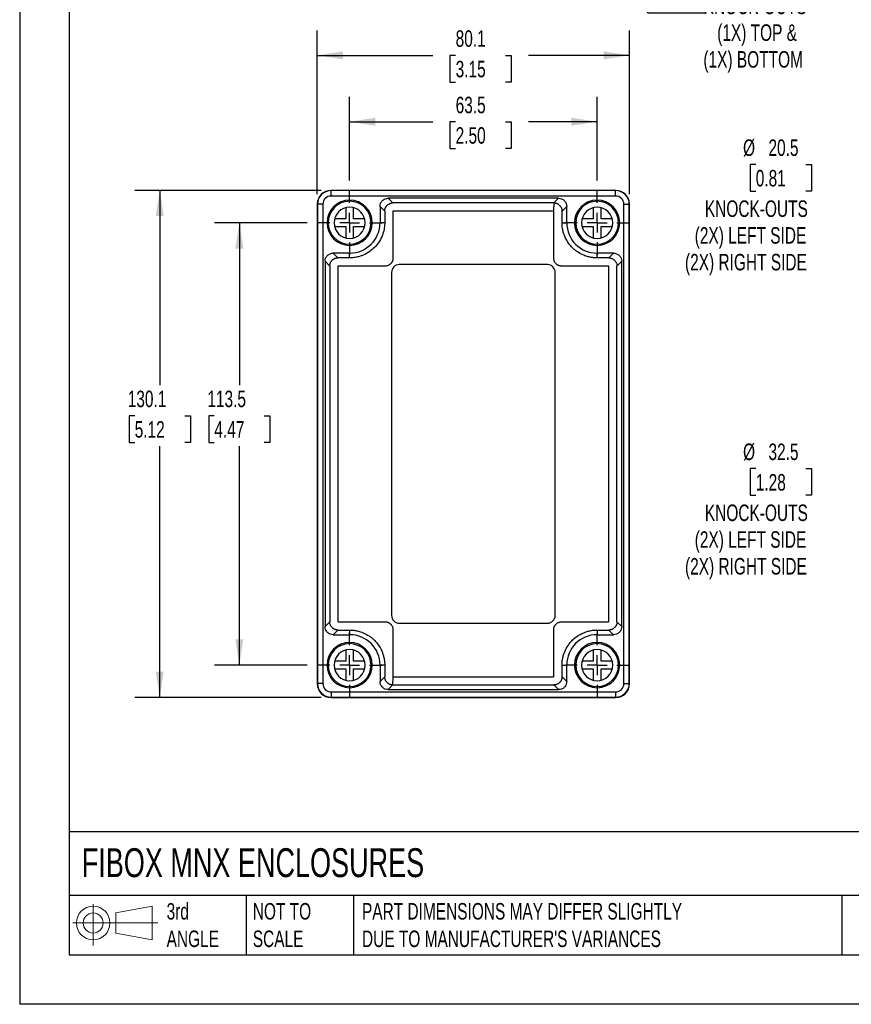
# Model space of a CAD drawing. Header units: millimetres. Extents: x 0 to 559, y 0 to 432.
# Tile 1 of 5: x 0 to 213, y 0 to 253. Entities that reach past the tile are written whole.
import ezdxf

# ---------------------------------------------------------------- set-up
doc = ezdxf.new("R2010")
doc.units = ezdxf.units.MM
doc.header["$LTSCALE"] = 2
doc.linetypes.add('CENTERX2', pattern=[20.32, 12.7, -2.54, 2.54, -2.54])
doc.layers.add('CENTER', color=40, linetype='CENTERX2')
doc.layers.add('DIMENSIONS', color=140, linetype='Continuous', lineweight=25)
doc.layers.add('TEXT', color=140, linetype='Continuous', lineweight=25)
doc.styles.add('SLDTEXTSTYLE0', font='TXT', dxfattribs={"width": 0.7})
doc.dimstyles.new('SLDDIMSTYLE0', dxfattribs={"dimtxt": 4.316016, "dimasz": 6.604, "dimexe": 0, "dimexo": 0.0625, "dimgap": 1.079004, "dimtad": 0, "dimtih": 1, "dimtoh": 1, "dimdec": 1, "dimrnd": 1e-09, "dimzin": 12, "dimdsep": 46, "dimtxsty": 'SLDTEXTSTYLE0', "dimsah": 1, "dimcen": 0.09, "dimadec": 0, "dimazin": 3, "dimtfac": 1, "dimtdec": 1, "dimtofl": 0, "dimtmove": 0, "dimatfit": 3, "dimfxl": 0, "dimfrac": 2, "dimtolj": 1, "dimtzin": 12, "dimarcsym": 0})
doc.dimstyles.new('SLDDIMSTYLE3', dxfattribs={"dimtxt": 4.316016, "dimasz": 6.604, "dimexe": 0, "dimexo": 0.0625, "dimgap": 1.079004, "dimtad": 0, "dimtih": 1, "dimtoh": 1, "dimdec": 1, "dimrnd": 1e-09, "dimzin": 12, "dimdsep": 46, "dimtxsty": 'SLDTEXTSTYLE0', "dimsah": 1, "dimcen": 0, "dimadec": 0, "dimazin": 3, "dimtfac": 1, "dimtdec": 1, "dimtofl": 0, "dimtmove": 0, "dimatfit": 3, "dimfxl": 0, "dimfrac": 2, "dimtolj": 1, "dimtzin": 12, "dimarcsym": 0})

# ---------------------------------------------------------------- blocks, each defined once
blk = doc.blocks.new('Block11')
at = {"color": 7, "linetype": 'Continuous', "lineweight": 18}
for p, q in [((5.18, 10.62), (5.18, 0)), ((10.96, 8.33), (20.35, 10.06)), ((10.96, 3.19), (10.96, 8.33)), ((20.35, 10.06), (20.35, 1.46)), ((0, 5.76), (21.75, 5.76)), ((10.96, 3.19), (20.35, 1.46))]:
    blk.add_line(p, q, dxfattribs=at)
for radius in [4.3, 2.57]:
    blk.add_circle((5.18, 5.76), radius, dxfattribs=at)
blk = doc.blocks.new('Block12')
at = {"color": 7, "linetype": 'Continuous'}
blk.add_blockref('Block11', (0, 0), dxfattribs=at)
blk = doc.blocks.new('_D')
at = {"layer": 'DIMENSIONS'}
for p, q in [((84.66, 211.42), (84.66, 232.81)), ((148.16, 211.42), (148.16, 232.81)), ((84.66, 226.46), (106.01, 226.46)), ((111.86, 226.46), (110.41, 226.46)), ((110.41, 226.46), (110.41, 219.6)), ((124.69, 226.46), (126.14, 226.46)), ((126.14, 226.46), (126.14, 219.6)), ((148.16, 226.46), (130.54, 226.46)), ((110.41, 219.6), (111.86, 219.6)), ((126.14, 219.6), (124.69, 219.6))]:
    blk.add_line(p, q, dxfattribs=at)
for points in [[(84.66, 226.46), (91.26, 225.44), (91.26, 227.47)], [(148.16, 226.46), (141.55, 227.47), (141.55, 225.44)]]:
    blk.add_solid(points, dxfattribs=at)
at = {"layer": 'DIMENSIONS', "char_height": 4.233, "attachment_point": 1, "style": 'SLDTEXTSTYLE0'}
for s, insert in [('63.5', (111.86, 232.88)), ('2.50', (111.86, 225.06))]:
    blk.add_mtext(s, dxfattribs=dict(at, insert=insert))
blk = doc.blocks.new('_D_1')
at = {"layer": 'DIMENSIONS'}
for p, q in [((76.36, 207.88), (76.36, 249.84)), ((156.46, 207.88), (156.46, 249.84)), ((76.36, 243.49), (106.01, 243.49)), ((111.86, 243.49), (110.41, 243.49)), ((110.41, 243.49), (110.41, 236.64)), ((124.69, 243.49), (126.14, 243.49)), ((126.14, 243.49), (126.14, 236.64)), ((156.46, 243.49), (130.54, 243.49)), ((110.41, 236.64), (111.86, 236.64)), ((126.14, 236.64), (124.69, 236.64))]:
    blk.add_line(p, q, dxfattribs=at)
for points in [[(76.36, 243.49), (82.96, 242.48), (82.96, 244.51)], [(156.46, 243.49), (149.85, 244.51), (149.85, 242.48)]]:
    blk.add_solid(points, dxfattribs=at)
at = {"layer": 'DIMENSIONS', "char_height": 4.233, "attachment_point": 1, "style": 'SLDTEXTSTYLE0'}
for s, insert in [('80.1', (111.86, 249.92)), ('3.15', (111.86, 242.09))]:
    blk.add_mtext(s, dxfattribs=dict(at, insert=insert))
blk = doc.blocks.new('_D_2')
at = {"layer": 'DIMENSIONS'}
for p, q in [((73.78, 200.54), (50.01, 200.54)), ((56.36, 200.54), (56.36, 158.86)), ((49.94, 151.04), (48.5, 151.04)), ((48.5, 151.04), (48.5, 144.18)), ((62.77, 151.04), (64.22, 151.04)), ((64.22, 151.04), (64.22, 144.18)), ((48.5, 144.18), (49.94, 144.18)), ((64.22, 144.18), (62.77, 144.18)), ((56.36, 87.04), (56.36, 143.21)), ((73.78, 87.04), (50.01, 87.04))]:
    blk.add_line(p, q, dxfattribs=at)
for points in [[(56.36, 200.54), (55.34, 193.93), (57.37, 193.93)], [(56.36, 87.04), (57.37, 93.64), (55.34, 93.64)]]:
    blk.add_solid(points, dxfattribs=at)
at = {"layer": 'DIMENSIONS', "char_height": 4.233, "attachment_point": 1, "style": 'SLDTEXTSTYLE0'}
for s, insert in [('113.5', (48.15, 157.46)), ('4.47', (49.94, 149.63))]:
    blk.add_mtext(s, dxfattribs=dict(at, insert=insert))
blk = doc.blocks.new('_D_3')
at = {"layer": 'DIMENSIONS'}
for p, q in [((77.32, 208.84), (29.57, 208.84)), ((35.92, 208.84), (35.92, 158.86)), ((29.51, 151.04), (28.06, 151.04)), ((28.06, 151.04), (28.06, 144.18)), ((42.34, 151.04), (43.79, 151.04)), ((43.79, 151.04), (43.79, 144.18)), ((28.06, 144.18), (29.51, 144.18)), ((43.79, 144.18), (42.34, 144.18)), ((35.92, 78.74), (35.92, 143.21)), ((77.32, 78.74), (29.57, 78.74))]:
    blk.add_line(p, q, dxfattribs=at)
for points in [[(35.92, 208.84), (34.91, 202.23), (36.94, 202.23)], [(35.92, 78.74), (36.94, 85.34), (34.91, 85.34)]]:
    blk.add_solid(points, dxfattribs=at)
at = {"layer": 'DIMENSIONS', "char_height": 4.233, "attachment_point": 1, "style": 'SLDTEXTSTYLE0'}
for s, insert in [('130.1', (27.72, 157.46)), ('5.12', (29.51, 149.63))]:
    blk.add_mtext(s, dxfattribs=dict(at, insert=insert))
blk = doc.blocks.new('SW_CENTERMARKSYMBOL_0')
at = {"layer": 'CENTER', "color": 0}
for p, q in [((0, 5.08), (0, 8.34)), ((0, 0), (0, 2.54)), ((-5.08, 0), (-8.34, 0)), ((0, 0), (-2.54, 0)), ((0, 0), (0, -2.54)), ((0, 0), (2.54, 0)), ((5.08, 0), (8.34, 0)), ((0, -5.08), (0, -8.34))]:
    blk.add_line(p, q, dxfattribs=at)
blk = doc.blocks.new('SW_CENTERMARKSYMBOL_1')
at = {"layer": 'CENTER', "color": 0}
for p, q in [((0, 5.08), (0, 8.34)), ((0, 0), (0, 2.54)), ((-5.08, 0), (-8.34, 0)), ((0, 0), (-2.54, 0)), ((0, 0), (0, -2.54)), ((0, 0), (2.54, 0)), ((5.08, 0), (8.34, 0)), ((0, -5.08), (0, -8.34))]:
    blk.add_line(p, q, dxfattribs=at)
blk = doc.blocks.new('SW_CENTERMARKSYMBOL_2')
at = {"layer": 'CENTER', "color": 0}
for p, q in [((0, 5.08), (0, 8.34)), ((0, 0), (0, 2.54)), ((-5.08, 0), (-8.34, 0)), ((0, 0), (-2.54, 0)), ((0, 0), (0, -2.54)), ((0, 0), (2.54, 0)), ((5.08, 0), (8.34, 0)), ((0, -5.08), (0, -8.34))]:
    blk.add_line(p, q, dxfattribs=at)
blk = doc.blocks.new('SW_CENTERMARKSYMBOL_3')
at = {"layer": 'CENTER', "color": 0}
for p, q in [((0, 5.08), (0, 8.04)), ((0, 0), (0, 2.54)), ((-5.08, 0), (-8.04, 0)), ((0, 0), (-2.54, 0)), ((0, 0), (0, -2.54)), ((0, 0), (2.54, 0)), ((5.08, 0), (8.04, 0)), ((0, -5.08), (0, -8.04))]:
    blk.add_line(p, q, dxfattribs=at)
blk = doc.blocks.new('_D_9')
at = {"layer": 'DIMENSIONS'}
for p, q in [((188.86, 215.5), (187.41, 215.5)), ((187.41, 215.5), (187.41, 208.64)), ((201.68, 215.5), (203.13, 215.5)), ((203.13, 215.5), (203.13, 208.64)), ((187.41, 208.64), (188.86, 208.64)), ((203.13, 208.64), (201.68, 208.64)), ((234.12, 202.37), (220.52, 202.37)), ((305.83, 171.35), (234.12, 202.37))]:
    blk.add_line(p, q, dxfattribs=at)
blk.add_arc((315.24, 167.29), 10.25, 124.8297, 166.0817, dxfattribs=at)
blk.add_solid([(305.83, 171.35), (300.17, 174.91), (299.37, 173.04)], dxfattribs=at)
at = {"layer": 'DIMENSIONS', "attachment_point": 1, "style": 'SLDTEXTSTYLE0'}
for s, insert, char_height in [('%%c', (185.6, 221.92), 4.233), ('20.5', (192.12, 221.92), 4.233), ('0.81', (188.86, 214.1), 4.233), ('KNOCK-OUTS', (175.81, 206.27), 4.233), ('(2X) LEFT SIDE', (173.2, 199.41), 4.2333), ('(2X) RIGHT SIDE', (170.71, 192.55), 4.2333)]:
    blk.add_mtext(s, dxfattribs=dict(at, insert=insert, char_height=char_height))
blk = doc.blocks.new('_D_10')
at = {"layer": 'DIMENSIONS'}
for p, q in [((300.88, 159.68), (234.12, 124.34)), ((188.86, 137.46), (187.41, 137.46)), ((187.41, 137.46), (187.41, 130.6)), ((201.68, 137.46), (203.13, 137.46)), ((203.13, 137.46), (203.13, 130.6)), ((187.41, 130.6), (188.86, 130.6)), ((203.13, 130.6), (201.68, 130.6)), ((234.12, 124.34), (220.52, 124.34))]:
    blk.add_line(p, q, dxfattribs=at)
blk.add_arc((315.24, 167.29), 16.25, 188.8842, 229.2429, dxfattribs=at)
blk.add_solid([(300.88, 159.68), (294.57, 157.49), (295.52, 155.69)], dxfattribs=at)
at = {"layer": 'DIMENSIONS', "attachment_point": 1, "style": 'SLDTEXTSTYLE0'}
for s, insert, char_height in [('%%c', (185.6, 143.89), 4.233), ('32.5', (192.12, 143.89), 4.233), ('1.28', (188.86, 136.06), 4.233), ('KNOCK-OUTS', (175.81, 128.24), 4.233), ('(2X) LEFT SIDE', (173.2, 121.38), 4.2333), ('(2X) RIGHT SIDE', (170.71, 114.52), 4.2333)]:
    blk.add_mtext(s, dxfattribs=dict(at, insert=insert, char_height=char_height))
blk = doc.blocks.new('_D_18')
at = {"layer": 'DIMENSIONS'}
for p, q in [((122.78, 320.85), (161.15, 254.4)), ((188.55, 267.53), (187.1, 267.53)), ((187.1, 267.53), (187.1, 260.67)), ((201.37, 267.53), (202.82, 267.53)), ((202.82, 267.53), (202.82, 260.67)), ((187.1, 260.67), (188.55, 260.67)), ((202.82, 260.67), (201.37, 260.67)), ((161.15, 254.4), (175.8, 254.4))]:
    blk.add_line(p, q, dxfattribs=at)
blk.add_arc((116.41, 331.9), 12.75, 281.2671, 326.476, dxfattribs=at)
blk.add_solid([(122.78, 320.85), (125.2, 314.63), (126.96, 315.64)], dxfattribs=at)
at = {"layer": 'DIMENSIONS', "attachment_point": 1, "style": 'SLDTEXTSTYLE0'}
for s, insert, char_height in [('%%c', (185.29, 273.95), 4.233), ('25.5', (191.8, 273.95), 4.233), ('1.00', (188.55, 266.13), 4.233), ('KNOCK-OUTS', (175.5, 258.3), 4.233), ('(1X) TOP &', (178.97, 251.44), 4.233), ('(1X) BOTTOM', (175.43, 244.58), 4.2333)]:
    blk.add_mtext(s, dxfattribs=dict(at, insert=insert, char_height=char_height))

msp = doc.modelspace()

# ---------------------------------------------------------------- linework, layer by layer
at = {"color": 7, "linetype": 'Continuous'}
for p in [(0, 431.81), (558.8, 0.01)]:
    msp.add_line(p, (0, 0.01), dxfattribs=at)
for p, q in [((152.96, 208.84), (79.86, 208.84)), ((79.91, 207.39), (79.91, 208.79)), ((152.91, 208.79), (79.91, 208.79)), ((152.91, 207.39), (79.91, 207.39)), ((152.91, 207.39), (152.91, 208.79)), ((76.36, 205.34), (76.36, 82.24)), ((77.8, 205.29), (76.41, 205.29)), ((76.41, 205.29), (76.41, 82.29)), ((77.8, 205.29), (77.8, 82.29)), ((93.66, 203.53), (92.46, 204.74)), ((92.46, 204.74), (92.46, 200.54)), ((94.55, 206.84), (95.76, 205.63)), ((138.26, 206.84), (94.55, 206.84)), ((137.06, 205.63), (95.76, 205.63)), ((137.06, 205.63), (136.95, 203.53)), ((137.06, 205.63), (138.26, 206.84)), ((140.36, 204.74), (139.15, 203.53)), ((140.36, 200.54), (140.36, 204.74)), ((155.01, 205.29), (156.41, 205.29)), ((155.01, 82.29), (155.01, 205.29)), ((156.41, 82.29), (156.41, 205.29)), ((156.46, 82.24), (156.46, 205.34)), ((83.66, 204.41), (83.66, 201.54)), ((85.66, 201.54), (85.66, 204.41)), ((93.66, 203.53), (93.66, 200.54)), ((139.15, 200.54), (139.15, 203.53)), ((147.16, 204.41), (147.16, 201.54)), ((149.16, 201.54), (149.16, 204.41)), ((83.66, 201.54), (80.78, 201.54)), ((88.53, 201.54), (85.66, 201.54)), ((93.66, 200.54), (92.46, 200.54)), ((139.15, 200.54), (140.36, 200.54)), ((147.16, 201.54), (144.28, 201.54)), ((152.03, 201.54), (149.16, 201.54)), ((80.78, 199.54), (83.66, 199.54)), ((83.66, 199.54), (83.66, 196.66)), ((85.66, 199.54), (88.53, 199.54)), ((85.66, 196.66), (85.66, 199.54)), ((144.28, 199.54), (147.16, 199.54)), ((147.16, 199.54), (147.16, 196.66)), ((149.16, 196.66), (149.16, 199.54)), ((149.16, 199.54), (152.03, 199.54)), ((80.45, 192.74), (81.66, 191.53)), ((84.66, 192.74), (80.45, 192.74)), ((84.66, 191.53), (84.66, 192.74)), ((148.16, 191.53), (148.16, 192.74)), ((152.36, 192.74), (148.16, 192.74)), ((151.16, 191.53), (152.36, 192.74)), ((79.56, 189.43), (78.36, 190.64)), ((78.36, 190.64), (78.36, 96.93)), ((84.66, 191.53), (81.66, 191.53)), ((135.41, 189.79), (97.41, 189.79)), ((151.16, 191.53), (148.16, 191.53)), ((154.46, 190.64), (153.25, 189.43)), ((154.46, 96.93), (154.46, 190.64)), ((79.56, 189.43), (79.56, 98.14)), ((81.67, 189.33), (81.67, 98.24)), ((95.41, 187.79), (95.41, 99.79)), ((137.41, 99.79), (137.41, 187.79)), ((151.15, 98.24), (151.15, 189.33)), ((153.25, 98.14), (153.25, 189.43)), ((78.36, 96.93), (79.56, 98.14)), ((81.66, 96.04), (80.45, 94.84)), ((81.66, 96.04), (84.66, 96.04)), ((84.66, 96.04), (84.66, 94.84)), ((97.41, 97.79), (135.41, 97.79)), ((148.16, 96.04), (151.16, 96.04)), ((148.16, 96.04), (148.16, 94.84)), ((152.36, 94.84), (151.16, 96.04)), ((153.25, 98.14), (154.46, 96.93)), ((80.45, 94.84), (84.66, 94.84)), ((148.16, 94.84), (152.36, 94.84)), ((83.66, 90.91), (83.66, 88.04)), ((85.66, 88.04), (85.66, 90.91)), ((147.16, 90.91), (147.16, 88.04)), ((149.16, 88.04), (149.16, 90.91)), ((83.66, 88.04), (80.78, 88.04)), ((80.78, 86.04), (83.66, 86.04)), ((83.66, 86.04), (83.66, 83.16)), ((88.53, 88.04), (85.66, 88.04)), ((85.66, 86.04), (88.53, 86.04)), ((85.66, 83.16), (85.66, 86.04)), ((93.66, 87.04), (92.46, 87.04)), ((92.46, 87.04), (92.46, 82.83)), ((93.66, 87.04), (93.66, 84.04)), ((139.15, 84.04), (139.15, 87.04)), ((139.15, 87.04), (140.36, 87.04)), ((140.36, 82.83), (140.36, 87.04)), ((147.16, 88.04), (144.28, 88.04)), ((144.28, 86.04), (147.16, 86.04)), ((147.16, 86.04), (147.16, 83.16)), ((152.03, 88.04), (149.16, 88.04)), ((149.16, 86.04), (152.03, 86.04)), ((149.16, 83.16), (149.16, 86.04)), ((92.46, 82.83), (93.66, 84.04)), ((95.76, 81.94), (95.86, 84.05)), ((95.86, 84.05), (136.95, 84.05)), ((139.15, 84.04), (140.36, 82.83)), ((77.8, 82.29), (76.41, 82.29)), ((95.76, 81.94), (94.55, 80.74)), ((95.76, 81.94), (137.06, 81.94)), ((138.26, 80.74), (137.06, 81.94)), ((155.01, 82.29), (156.41, 82.29)), ((79.86, 78.74), (152.96, 78.74)), ((79.91, 80.18), (152.91, 80.18)), ((79.91, 80.18), (79.91, 78.79)), ((79.91, 78.79), (152.91, 78.79)), ((94.55, 80.74), (138.26, 80.74)), ((152.91, 80.18), (152.91, 78.79))]:
    msp.add_line(p, q)
at = {"flags": 128}
for points in [[(95.77, 203.43), (95.77, 196.71), (95.77, 191.43)], [(136.95, 203.53), (113.94, 203.53), (95.86, 203.53)], [(137.05, 191.43), (137.05, 198.15), (137.05, 203.43)], [(93.77, 189.43), (87.05, 189.43), (81.76, 189.43)], [(151.05, 189.43), (144.33, 189.43), (139.05, 189.43)], [(81.76, 98.15), (88.49, 98.15), (93.77, 98.15)], [(95.77, 96.15), (95.77, 89.42), (95.77, 84.14)], [(137.05, 84.14), (137.05, 90.86), (137.05, 96.15)], [(139.05, 98.15), (145.77, 98.15), (151.05, 98.15)]]:
    msp.add_lwpolyline(points, dxfattribs=at)
for centre, radius, start, end in [((79.86, 205.34), 3.5, 90, 180), ((79.91, 205.29), 3.5, 90, 180), ((79.91, 205.29), 2.11, 90, 180), ((152.91, 205.29), 3.5, 0, 90), ((152.91, 205.29), 2.11, 0, 90), ((152.96, 205.34), 3.5, 0, 90), ((84.66, 200.54), 5.8, 90, 270), ((84.66, 200.54), 5.5, 90, 270), ((84.66, 200.54), 5.8, 270, 90), ((84.66, 200.54), 5.5, 270, 90), ((148.16, 200.54), 5.8, 90, 270), ((148.16, 200.54), 5.5, 90, 270), ((148.16, 200.54), 5.8, 270, 90), ((148.16, 200.54), 5.5, 270, 90), ((84.66, 200.54), 4, 90, 270), ((84.66, 200.54), 4, 270, 90), ((148.16, 200.54), 4, 90, 270), ((148.16, 200.54), 4, 270, 90), ((84.66, 200.54), 7.8, 270, 0), ((148.16, 200.54), 7.8, 180, 270), ((97.41, 187.79), 2, 90, 180), ((135.41, 187.79), 2, 0, 90), ((97.41, 99.79), 2, 180, 270), ((135.41, 99.79), 2, 270, 0), ((84.66, 87.04), 7.8, 0, 90), ((148.16, 87.04), 7.8, 90, 180), ((84.66, 87.04), 5.8, 90, 270), ((84.66, 87.04), 5.5, 90, 270), ((84.66, 87.04), 4, 90, 270), ((84.66, 87.04), 5.8, 270, 90), ((84.66, 87.04), 5.5, 270, 90), ((84.66, 87.04), 4, 270, 90), ((148.16, 87.04), 5.8, 90, 270), ((148.16, 87.04), 5.5, 90, 270), ((148.16, 87.04), 4, 90, 270), ((148.16, 87.04), 5.8, 270, 90), ((148.16, 87.04), 5.5, 270, 90), ((148.16, 87.04), 4, 270, 90), ((79.86, 82.24), 3.5, 180, 270), ((79.91, 82.29), 3.5, 180, 270), ((79.91, 82.29), 2.11, 180, 270), ((152.91, 82.29), 2.11, 270, 0), ((152.91, 82.29), 3.5, 270, 0), ((152.96, 82.24), 3.5, 270, 0)]:
    msp.add_arc(centre, radius, start, end)
for points, knots in [([(92.46, 204.74), (92.46, 204.99), (92.5, 205.25), (92.71, 205.77), (92.87, 206.02), (93.28, 206.43), (93.52, 206.59), (94.04, 206.79), (94.31, 206.84), (94.55, 206.84)], [0, 0, 0, 0, 0.25, 0.25, 0.5, 0.5, 0.75, 0.75, 1, 1, 1, 1]), ([(93.66, 203.53), (93.66, 203.58), (93.67, 203.68), (93.68, 203.82), (93.71, 203.96), (93.74, 204.1), (93.78, 204.23), (93.83, 204.36), (93.89, 204.49), (93.96, 204.61), (94.03, 204.72), (94.11, 204.82), (94.19, 204.92), (94.37, 205.11), (94.69, 205.37), (95.09, 205.53), (95.4, 205.6), (95.58, 205.63), (95.7, 205.63), (95.76, 205.63)], [0, 0, 0, 0, 0.044455, 0.088417, 0.131888, 0.174868, 0.217357, 0.259357, 0.300868, 0.341891, 0.382427, 0.422476, 0.462041, 0.501121, 0.65998, 0.833124, 0.891656, 0.947281, 1, 1, 1, 1]), ([(137.06, 205.63), (137.1, 205.63), (137.18, 205.63), (137.31, 205.62), (137.44, 205.6), (137.57, 205.57), (137.74, 205.52), (137.93, 205.44), (138.16, 205.32), (138.36, 205.18), (138.55, 205.01), (138.72, 204.82), (138.87, 204.6), (138.99, 204.36), (139.08, 204.1), (139.14, 203.82), (139.15, 203.63), (139.15, 203.53)], [0, 0, 0, 0, 0.038829, 0.078196, 0.118102, 0.158548, 0.199533, 0.272979, 0.348982, 0.430319, 0.499159, 0.578774, 0.659924, 0.742615, 0.826855, 0.912648, 1, 1, 1, 1]), ([(138.26, 206.84), (138.51, 206.84), (138.77, 206.79), (139.29, 206.59), (139.54, 206.43), (139.95, 206.02), (140.11, 205.77), (140.31, 205.25), (140.36, 204.99), (140.36, 204.74)], [0, 0, 0, 0, 0.25, 0.25, 0.5, 0.5, 0.75, 0.75, 1, 1, 1, 1]), ([(95.86, 203.53), (95.86, 203.52), (95.84, 203.52), (95.82, 203.51), (95.79, 203.5), (95.77, 203.47), (95.77, 203.44), (95.77, 203.43)], [0, 0, 0, 0, 0.169632, 0.331931, 0.498343, 0.744174, 1, 1, 1, 1]), ([(137.05, 203.43), (137.05, 203.44), (137.05, 203.45), (137.04, 203.48), (137.02, 203.5), (136.99, 203.52), (136.96, 203.52), (136.95, 203.53)], [0, 0, 0, 0, 0.169638, 0.331943, 0.498362, 0.74419, 1, 1, 1, 1]), ([(93.66, 200.54), (93.66, 200.47), (93.66, 199.88), (93.55, 198.92), (93.27, 197.84), (92.84, 196.7), (92.25, 195.62), (91.52, 194.69), (90.79, 193.91), (89.75, 193.04), (88.49, 192.35), (87.32, 191.92), (86.55, 191.72), (85.81, 191.6), (85.22, 191.54), (84.84, 191.53), (84.66, 191.53)], [0, 0, 0, 0, 0.0144639, 0.125662, 0.2027964, 0.2501903, 0.3842277, 0.4622565, 0.4999777, 0.6110629, 0.7497358, 0.8025853, 0.8743023, 0.9189406, 0.9608147, 1, 1, 1, 1]), ([(148.16, 191.53), (148.08, 191.53), (147.78, 191.53), (147.35, 191.56), (146.84, 191.62), (146.2, 191.73), (145.48, 191.92), (144.38, 192.33), (143.39, 192.86), (142.56, 193.47), (142.11, 193.86), (141.6, 194.34), (140.73, 195.34), (139.99, 196.62), (139.53, 197.91), (139.34, 198.67), (139.24, 199.26), (139.18, 199.77), (139.16, 200.16), (139.15, 200.45), (139.15, 200.54)], [0, 0, 0, 0, 0.017164, 0.062655, 0.091983, 0.12488, 0.201162, 0.250068, 0.374467, 0.437128, 0.468507, 0.499756, 0.585623, 0.749788, 0.810383, 0.874638, 0.916932, 0.937027, 0.982401, 1, 1, 1, 1]), ([(78.36, 190.64), (78.36, 190.89), (78.4, 191.15), (78.61, 191.67), (78.77, 191.92), (79.18, 192.33), (79.42, 192.49), (79.94, 192.69), (80.21, 192.74), (80.45, 192.74)], [0, 0, 0, 0, 0.25, 0.25, 0.5, 0.5, 0.75, 0.75, 1, 1, 1, 1]), ([(152.36, 192.74), (152.61, 192.74), (152.87, 192.69), (153.39, 192.49), (153.64, 192.33), (154.05, 191.92), (154.21, 191.67), (154.41, 191.15), (154.46, 190.89), (154.46, 190.64)], [0, 0, 0, 0, 0.25, 0.25, 0.5, 0.5, 0.75, 0.75, 1, 1, 1, 1]), ([(79.56, 189.43), (79.56, 189.48), (79.57, 189.58), (79.58, 189.72), (79.61, 189.86), (79.64, 190), (79.68, 190.13), (79.73, 190.26), (79.79, 190.39), (79.86, 190.51), (79.93, 190.62), (80, 190.72), (80.09, 190.82), (80.21, 190.95), (80.37, 191.09), (80.59, 191.24), (80.83, 191.37), (81.1, 191.46), (81.37, 191.52), (81.56, 191.53), (81.66, 191.53)], [0, 0, 0, 0, 0.044431, 0.088362, 0.131794, 0.174728, 0.217165, 0.259104, 0.300548, 0.341496, 0.38195, 0.42191, 0.461378, 0.500354, 0.57957, 0.660402, 0.742854, 0.826934, 0.912648, 1, 1, 1, 1]), ([(95.77, 191.43), (95.77, 191.38), (95.76, 191.28), (95.75, 191.13), (95.73, 190.99), (95.69, 190.86), (95.65, 190.72), (95.59, 190.59), (95.53, 190.47), (95.46, 190.35), (95.38, 190.23), (95.28, 190.12), (95.14, 189.97), (94.95, 189.8), (94.68, 189.63), (94.39, 189.51), (94.09, 189.44), (93.88, 189.43), (93.77, 189.43)], [0, 0, 0, 0, 0.047257, 0.093452, 0.138804, 0.183545, 0.227916, 0.272166, 0.316544, 0.361298, 0.406668, 0.452888, 0.500176, 0.602601, 0.701209, 0.798559, 0.897307, 1, 1, 1, 1]), ([(139.05, 189.43), (139, 189.43), (138.9, 189.43), (138.75, 189.44), (138.61, 189.47), (138.48, 189.5), (138.34, 189.54), (138.22, 189.6), (138.09, 189.66), (137.97, 189.73), (137.85, 189.82), (137.74, 189.91), (137.59, 190.05), (137.42, 190.25), (137.25, 190.51), (137.13, 190.8), (137.06, 191.11), (137.05, 191.32), (137.05, 191.43)], [0, 0, 0, 0, 0.047257, 0.093452, 0.138804, 0.183545, 0.227916, 0.272166, 0.316544, 0.361298, 0.406668, 0.452888, 0.500176, 0.602601, 0.701209, 0.798559, 0.897307, 1, 1, 1, 1]), ([(151.16, 191.53), (151.2, 191.53), (151.29, 191.53), (151.42, 191.51), (151.55, 191.49), (151.69, 191.46), (151.82, 191.42), (152.04, 191.34), (152.33, 191.19), (152.61, 190.96), (152.82, 190.72), (152.97, 190.5), (153.09, 190.26), (153.18, 190), (153.24, 189.72), (153.25, 189.53), (153.25, 189.43)], [0, 0, 0, 0, 0.03999, 0.080604, 0.121843, 0.163707, 0.206197, 0.249313, 0.378465, 0.499873, 0.579001, 0.659811, 0.74231, 0.826504, 0.912398, 1, 1, 1, 1]), ([(81.76, 189.43), (81.76, 189.42), (81.74, 189.42), (81.72, 189.41), (81.69, 189.4), (81.67, 189.37), (81.67, 189.34), (81.67, 189.33)], [0, 0, 0, 0, 0.168785, 0.330147, 0.495597, 0.741773, 1, 1, 1, 1]), ([(151.15, 189.33), (151.15, 189.34), (151.15, 189.35), (151.14, 189.38), (151.12, 189.4), (151.09, 189.42), (151.06, 189.42), (151.05, 189.43)], [0, 0, 0, 0, 0.169633, 0.331933, 0.498346, 0.744176, 1, 1, 1, 1]), ([(80.45, 94.84), (80.21, 94.84), (79.94, 94.88), (79.42, 95.08), (79.18, 95.24), (78.77, 95.65), (78.61, 95.9), (78.4, 96.42), (78.36, 96.69), (78.36, 96.93)], [0, 0, 0, 0, 0.25, 0.25, 0.5, 0.5, 0.75, 0.75, 1, 1, 1, 1]), ([(81.66, 96.04), (81.61, 96.04), (81.51, 96.04), (81.37, 96.06), (81.23, 96.08), (81.09, 96.12), (80.96, 96.16), (80.83, 96.21), (80.71, 96.27), (80.59, 96.33), (80.48, 96.4), (80.37, 96.48), (80.27, 96.56), (80.14, 96.68), (80, 96.85), (79.85, 97.07), (79.73, 97.31), (79.63, 97.57), (79.57, 97.85), (79.57, 98.04), (79.56, 98.14)], [0, 0, 0, 0, 0.044205, 0.087941, 0.131209, 0.174009, 0.216341, 0.258208, 0.299608, 0.340544, 0.381016, 0.421025, 0.460572, 0.499657, 0.578816, 0.659659, 0.742193, 0.826424, 0.912357, 1, 1, 1, 1]), ([(81.67, 98.24), (81.67, 98.23), (81.67, 98.22), (81.68, 98.19), (81.7, 98.17), (81.73, 98.15), (81.75, 98.15), (81.76, 98.15)], [0, 0, 0, 0, 0.169633, 0.331933, 0.498346, 0.744176, 1, 1, 1, 1]), ([(84.66, 96.04), (84.74, 96.04), (85.03, 96.04), (85.47, 96.01), (85.97, 95.95), (86.61, 95.84), (87.34, 95.65), (88.44, 95.24), (89.43, 94.71), (90.26, 94.1), (90.7, 93.71), (91.21, 93.23), (92.09, 92.23), (92.82, 90.95), (93.29, 89.66), (93.48, 88.9), (93.58, 88.31), (93.63, 87.81), (93.66, 87.42), (93.66, 87.12), (93.66, 87.04)], [0, 0, 0, 0, 0.017175, 0.062655, 0.091989, 0.12488, 0.201125, 0.250068, 0.374467, 0.437128, 0.468507, 0.499756, 0.585648, 0.749788, 0.810385, 0.874638, 0.916955, 0.937027, 0.982426, 1, 1, 1, 1]), ([(93.77, 98.15), (93.82, 98.14), (93.92, 98.14), (94.06, 98.13), (94.2, 98.1), (94.34, 98.07), (94.47, 98.03), (94.6, 97.97), (94.72, 97.91), (94.85, 97.84), (94.96, 97.75), (95.08, 97.66), (95.23, 97.52), (95.4, 97.32), (95.56, 97.06), (95.68, 96.77), (95.75, 96.46), (95.76, 96.25), (95.77, 96.15)], [0, 0, 0, 0, 0.0472574, 0.0934522, 0.138804, 0.1835449, 0.2279164, 0.2721663, 0.3165442, 0.3612978, 0.4066685, 0.452888, 0.5001755, 0.6026009, 0.7012091, 0.7985589, 0.8973065, 1, 1, 1, 1]), ([(137.05, 96.15), (137.05, 96.2), (137.05, 96.29), (137.07, 96.44), (137.09, 96.58), (137.12, 96.72), (137.17, 96.85), (137.22, 96.98), (137.28, 97.1), (137.36, 97.22), (137.44, 97.34), (137.53, 97.45), (137.67, 97.6), (137.87, 97.77), (138.13, 97.94), (138.42, 98.06), (138.73, 98.13), (138.94, 98.14), (139.05, 98.15)], [0, 0, 0, 0, 0.047257, 0.093452, 0.138804, 0.183545, 0.227916, 0.272166, 0.316544, 0.361298, 0.406668, 0.452888, 0.500176, 0.602601, 0.701209, 0.798559, 0.897307, 1, 1, 1, 1]), ([(139.15, 87.04), (139.15, 87.09), (139.15, 87.27), (139.17, 87.66), (139.22, 88.2), (139.33, 88.89), (139.53, 89.65), (139.82, 90.49), (140.16, 91.19), (140.57, 91.91), (141.07, 92.63), (141.89, 93.55), (143.07, 94.53), (144.36, 95.24), (145.53, 95.66), (146.31, 95.86), (147, 95.97), (147.59, 96.03), (147.97, 96.04), (148.16, 96.04)], [0, 0, 0, 0, 0.011213, 0.038608, 0.082418, 0.125838, 0.186687, 0.25044, 0.313724, 0.350686, 0.426198, 0.500185, 0.611075, 0.749849, 0.81098, 0.87467, 0.919152, 0.960907, 1, 1, 1, 1]), ([(151.05, 98.15), (151.06, 98.15), (151.08, 98.15), (151.1, 98.16), (151.12, 98.18), (151.14, 98.2), (151.15, 98.23), (151.15, 98.24)], [0, 0, 0, 0, 0.168785, 0.330147, 0.495597, 0.741773, 1, 1, 1, 1]), ([(153.25, 98.14), (153.25, 98.09), (153.25, 97.99), (153.23, 97.85), (153.21, 97.71), (153.18, 97.57), (153.13, 97.44), (153.08, 97.31), (153.02, 97.18), (152.96, 97.07), (152.89, 96.95), (152.81, 96.85), (152.73, 96.75), (152.61, 96.62), (152.44, 96.48), (152.22, 96.33), (151.98, 96.2), (151.72, 96.11), (151.44, 96.05), (151.25, 96.04), (151.16, 96.04)], [0, 0, 0, 0, 0.044431, 0.088362, 0.131794, 0.174728, 0.217165, 0.259104, 0.300548, 0.341496, 0.38195, 0.42191, 0.461378, 0.500354, 0.57957, 0.660402, 0.742854, 0.826934, 0.912648, 1, 1, 1, 1]), ([(154.46, 96.93), (154.46, 96.69), (154.41, 96.42), (154.21, 95.9), (154.05, 95.65), (153.64, 95.24), (153.39, 95.08), (152.87, 94.88), (152.61, 94.84), (152.36, 94.84)], [0, 0, 0, 0, 0.25, 0.25, 0.5, 0.5, 0.75, 0.75, 1, 1, 1, 1]), ([(95.76, 81.94), (95.72, 81.94), (95.63, 81.94), (95.5, 81.96), (95.36, 81.98), (95.23, 82.01), (95.09, 82.05), (94.87, 82.13), (94.59, 82.28), (94.3, 82.52), (94.1, 82.75), (93.95, 82.97), (93.82, 83.21), (93.73, 83.48), (93.67, 83.75), (93.67, 83.94), (93.66, 84.04)], [0, 0, 0, 0, 0.039097, 0.079175, 0.120234, 0.162277, 0.205302, 0.249311, 0.377638, 0.499871, 0.579635, 0.660827, 0.743454, 0.827521, 0.913034, 1, 1, 1, 1]), ([(95.77, 84.14), (95.77, 84.13), (95.77, 84.12), (95.78, 84.09), (95.8, 84.07), (95.83, 84.05), (95.85, 84.05), (95.86, 84.05)], [0, 0, 0, 0, 0.16965, 0.331965, 0.498388, 0.744207, 1, 1, 1, 1]), ([(136.95, 84.05), (136.96, 84.05), (136.98, 84.05), (137, 84.06), (137.02, 84.08), (137.04, 84.1), (137.05, 84.13), (137.05, 84.14)], [0, 0, 0, 0, 0.1696315, 0.3319299, 0.4983411, 0.7441717, 1, 1, 1, 1]), ([(139.15, 84.04), (139.15, 83.99), (139.15, 83.89), (139.13, 83.75), (139.11, 83.61), (139.08, 83.48), (139.04, 83.34), (138.99, 83.22), (138.93, 83.09), (138.86, 82.97), (138.79, 82.86), (138.71, 82.75), (138.63, 82.65), (138.51, 82.52), (138.35, 82.38), (138.13, 82.23), (137.88, 82.1), (137.62, 82.01), (137.34, 81.95), (137.15, 81.94), (137.06, 81.94)], [0, 0, 0, 0, 0.043679, 0.086998, 0.129956, 0.172555, 0.214796, 0.256678, 0.298203, 0.339372, 0.380185, 0.420643, 0.460747, 0.500498, 0.579014, 0.659414, 0.741707, 0.825898, 0.911994, 1, 1, 1, 1]), ([(94.55, 80.74), (94.31, 80.74), (94.04, 80.78), (93.52, 80.98), (93.28, 81.14), (92.87, 81.55), (92.71, 81.8), (92.5, 82.32), (92.46, 82.59), (92.46, 82.83)], [0, 0, 0, 0, 0.25, 0.25, 0.5, 0.5, 0.75, 0.75, 1, 1, 1, 1]), ([(140.36, 82.83), (140.36, 82.59), (140.31, 82.32), (140.11, 81.8), (139.95, 81.55), (139.54, 81.14), (139.29, 80.98), (138.77, 80.78), (138.51, 80.74), (138.26, 80.74)], [0, 0, 0, 0, 0.25, 0.25, 0.5, 0.5, 0.75, 0.75, 1, 1, 1, 1])]:
    msp.add_open_spline(points, degree=3, knots=knots)
for points in [[(137.06, 205.63), (137.06, 205.63), (137.06, 205.63), (137.06, 205.63)], [(95.76, 81.94), (95.76, 81.94), (95.76, 81.94), (95.76, 81.94)]]:
    msp.add_open_spline(points, degree=3)
at = {"layer": 'TEXT'}
for p, q in [((12.7, 419.1), (12.7, 12.7)), ((546.1, 44.25), (12.7, 44.25)), ((546.1, 27.94), (12.7, 27.94)), ((58.09, 27.94), (58.09, 12.7)), ((85.67, 27.94), (85.67, 12.7)), ((210.97, 27.94), (210.97, 12.7)), ((12.7, 12.7), (546.1, 12.7))]:
    msp.add_line(p, q, dxfattribs=at)

# ---------------------------------------------------------------- block references
at = {"layer": 'CENTER'}
for name, p in [('SW_CENTERMARKSYMBOL_0', (84.66, 200.54)), ('SW_CENTERMARKSYMBOL_1', (148.16, 200.54)), ('SW_CENTERMARKSYMBOL_2', (84.66, 87.04)), ('SW_CENTERMARKSYMBOL_3', (148.16, 87.04))]:
    msp.add_blockref(name, p, dxfattribs=at)
at = {"layer": 'TEXT'}
msp.add_blockref('Block12', (13.68, 15.11), dxfattribs=at)

# ---------------------------------------------------------------- texts
at = {"layer": 'TEXT', "attachment_point": 1, "style": 'SLDTEXTSTYLE0'}
for s, insert, char_height in [('FIBOX MNX ENCLOSURES', (15.93, 40.05), 7.4083), ('3rd^JANGLE', (37.7, 25.99), 4.233), ('NOT TO^JSCALE', (59.81, 25.99), 4.2333), ("PART DIMENSIONS MAY DIFFER SLIGHTLY ^JDUE TO MANUFACTURER'S VARIANCES", (87.83, 25.99), 4.2333)]:
    msp.add_mtext(s, dxfattribs=dict(at, insert=insert, char_height=char_height))

# ---------------------------------------------------------------- dimensions: what is measured, and where the dimension line sits
at = {"layer": 'DIMENSIONS'}
for p1, p2, text, picture, middle in [((110.03, 342.94), (122.78, 320.85), '<>\\PKNOCK-OUTS\\P(1X) TOP &\\P(1X) BOTTOM', '_D_18', (194.96, 256.63)), ((324.64, 163.22), (305.83, 171.35), '<>\\PKNOCK-OUTS\\P(2X) LEFT SIDE\\P(2X) RIGHT SIDE', '_D_9', (195.27, 204.6)), ((329.6, 174.89), (300.88, 159.68), '<>\\PKNOCK-OUTS\\P(2X) LEFT SIDE\\P(2X) RIGHT SIDE', '_D_10', (195.27, 126.57))]:
    dim = msp.add_diameter_dim_2p(p1=p1, p2=p2, text=text, dimstyle='SLDDIMSTYLE3', dxfattribs=at)
    dim.commit()
    dim.dimension.update_dxf_attribs({"geometry": picture, "text_midpoint": middle, "dimtype": 163})
for base, p1, p2, picture, middle in [((156.46, 243.49), (76.36, 205.34), (156.46, 205.34), '_D_1', (118.27, 243.49)), ((148.16, 226.46), (84.66, 208.88), (148.16, 208.88), '_D', (118.27, 226.46))]:
    dim = msp.add_linear_dim(base=base, p1=p1, p2=p2, dimstyle='SLDDIMSTYLE0', dxfattribs=at)
    dim.commit()
    dim.dimension.update_dxf_attribs({"geometry": picture, "text_midpoint": middle, "dimtype": 160})
for base, p1, p2, picture, middle in [((35.92, 78.74), (79.86, 208.84), (79.86, 78.74), '_D_3', (35.92, 151.04)), ((56.36, 87.04), (76.32, 200.54), (76.32, 87.04), '_D_2', (56.36, 151.04))]:
    dim = msp.add_linear_dim(base=base, p1=p1, p2=p2, angle=90, dimstyle='SLDDIMSTYLE0', dxfattribs=at)
    dim.commit()
    dim.dimension.update_dxf_attribs({"geometry": picture, "text_midpoint": middle, "dimtype": 160})

doc.saveas('drawing.dxf')
